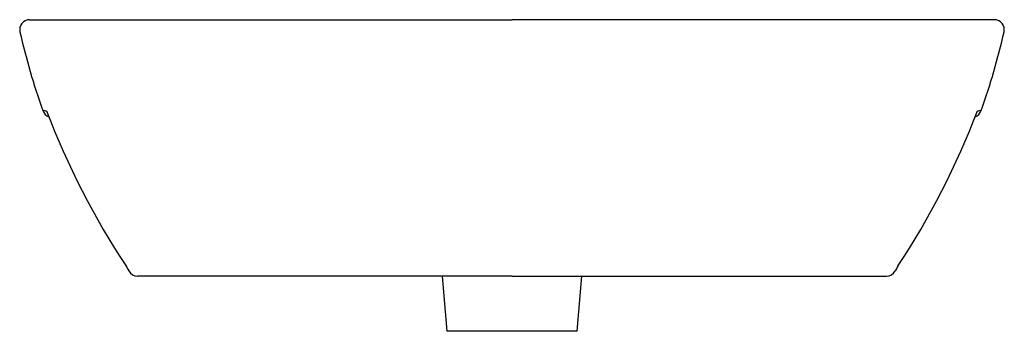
# Model space of a CAD drawing. Header units: millimetres. Extents: x 5445.903 to 5446.403, y 2698.699 to 2698.857.
import ezdxf

# ---------------------------------------------------------------- set-up
doc = ezdxf.new("R2010")
doc.units = ezdxf.units.MM
doc.layers.add('SANINDUSA', color=3, linetype='Continuous')

msp = doc.modelspace()

# ---------------------------------------------------------------- linework, layer by layer
at = {"layer": 'SANINDUSA'}
for p, q in [((5445.907962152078, 2698.857406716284), (5446.016783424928, 2698.857406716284)), ((5446.016783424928, 2698.857406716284), (5446.152783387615, 2698.857406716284)), ((5446.288783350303, 2698.857406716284), (5446.152783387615, 2698.857406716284)), ((5446.396948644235, 2698.857406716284), (5446.288783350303, 2698.857406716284)), ((5446.397604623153, 2698.857406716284), (5446.396948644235, 2698.857406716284)), ((5446.035285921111, 2698.727406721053), (5445.962773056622, 2698.727406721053)), ((5446.152783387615, 2698.727406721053), (5446.035285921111, 2698.727406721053)), ((5446.117333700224, 2698.727406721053), (5446.119783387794, 2698.69940667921)), ((5446.152783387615, 2698.727406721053), (5446.27028085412, 2698.727406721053)), ((5446.185783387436, 2698.69940667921), (5446.188233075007, 2698.727406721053)), ((5446.27028085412, 2698.727406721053), (5446.342791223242, 2698.727406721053)), ((5446.185783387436, 2698.69940667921), (5446.119783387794, 2698.69940667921))]:
    msp.add_line(p, q, dxfattribs=at)
for points in [[(5445.916517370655, 2698.811223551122), (5445.916509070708, 2698.811242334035), (5445.916506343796, 2698.811252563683)], [(5446.389049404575, 2698.811223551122), (5446.389057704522, 2698.811242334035), (5446.389060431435, 2698.811252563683)], [(5445.957079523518, 2698.732180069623), (5445.957096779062, 2698.732154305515), (5445.9578343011, 2698.730877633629), (5445.958384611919, 2698.730012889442)]]:
    msp.add_lwpolyline(points, dxfattribs=at)
for centre, radius, start, end in [((5445.907964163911, 2698.852405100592), 0.005001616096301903, 90.02304646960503, 192.5703530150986), ((5446.39760261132, 2698.852405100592), 0.005001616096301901, 347.4296469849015, 89.97695353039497), ((5446.220217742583, 2698.922059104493), 0.3249297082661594, 192.5749455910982, 199.9189553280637), ((5446.085349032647, 2698.922059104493), 0.3249297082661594, 340.0810446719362, 347.4251911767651), ((5445.938060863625, 2699.188095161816), 0.3774585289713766, 266.4557682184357, 266.7263815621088), ((5445.919785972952, 2698.812999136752), 0.005318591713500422, 197.9663727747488, 247.3903121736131), ((5446.30170402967, 2698.958957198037), 0.4125456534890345, 200.9793967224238, 213.3465642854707), ((5446.003862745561, 2698.958957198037), 0.4125456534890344, 326.6534357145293, 339.0206032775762), ((5446.385792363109, 2698.812990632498), 0.005304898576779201, 292.7641436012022, 342.0818414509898), ((5446.367505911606, 2699.188095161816), 0.3774585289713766, 273.2736184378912, 273.5442317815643), ((5445.93205060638, 2698.715631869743), 0.03000435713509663, 33.41200054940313, 33.49425331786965), ((5445.962774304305, 2698.732406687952), 0.004999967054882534, 208.6046333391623, 270.0142974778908), ((5446.342792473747, 2698.732406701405), 0.00499998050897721, 269.9856702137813, 331.3900236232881), ((5446.373524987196, 2698.715626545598), 0.03001465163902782, 146.5032550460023, 151.3579866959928)]:
    msp.add_arc(centre, radius, start, end, dxfattribs=at)

doc.saveas('drawing.dxf')
